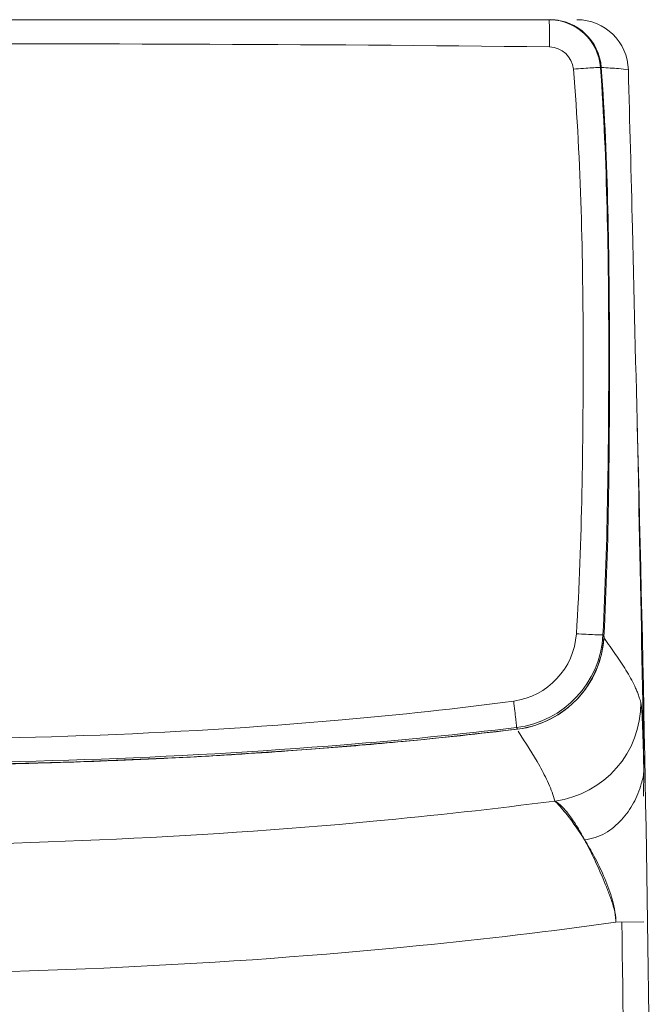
# Model space of a CAD drawing. Header units: millimetres. Extents: x -190 to 196, y -747 to 3.
# Tile 6 of 6: x 48 to 196, y -227 to 3. Entities that reach past the tile are written whole.
import ezdxf

# ---------------------------------------------------------------- set-up
doc = ezdxf.new("R2010")
doc.units = ezdxf.units.MM
doc.layers.get('0').update_dxf_attribs({"true_color": 0x000000})

msp = doc.modelspace()

# ---------------------------------------------------------------- linework, layer by layer
at = {"color": 18, "lineweight": 15, "true_color": 0x000000}
for p, q in [((-166.33, 2.94), (171.8, 2.94)), ((-166.32, 2.94), (171.8, 2.94)), ((-166.28, 2.94), (171.76, 2.94)), ((183.73, -8.2), (183.54, -8.17)), ((184.12, -140.45), (184.36, -140.77)), ((184.26, -142.08), (184.36, -140.78)), ((184.36, -140.78), (184.37, -140.78)), ((193.39, -156.15), (193.48, -161.69)), ((141.68, -164.87), (164.22, -162.4)), ((163.97, -162.01), (164.22, -162.39)), ((164.22, -162.4), (165.35, -162.24)), ((164.22, -162.39), (164.22, -162.4)), ((193.46, -164.89), (193.35, -161.69)), ((193.48, -161.69), (193.62, -170.75)), ((193.64, -171.51), (193.46, -164.89)), ((193.54, -178.03), (193.64, -171.96)), ((193.64, -171.51), (193.63, -171.24)), ((193.64, -171.96), (193.64, -171.51)), ((173.07, -179.25), (172.92, -179.15)), ((193.64, -207.34), (187.14, -207.41))]:
    msp.add_line(p, q, dxfattribs=at)
for points in [[(165.35, -162.24), (168.23, -161.55), (171, -160.49), (173.6, -159.09), (176.01, -157.36), (178.17, -155.34), (180.05, -153.05), (181.63, -150.54), (182.87, -147.85), (183.75, -145.01), (184.26, -142.08)], [(2.74, -170.98), (31.7, -170.76), (61.17, -170.05), (89.32, -168.83), (116.17, -167.09), (141.68, -164.87)]]:
    msp.add_lwpolyline(points, dxfattribs=at)
for centre, radius, start, end in [((171.57, -9.06), 12, 4.1884, 90.0037), ((171.75, -8.98), 11.92, 89.276, 89.9966), ((171.9, -8.99), 11.94, 86.3999, 89.9912), ((171.76, -9.06), 12, 4.1483, 89.3001), ((171.9, -9.12), 12.06, 83.2163, 86.4015), ((171.89, -9.16), 12.1, 81.4016, 83.2175), ((178.05, -9.06), 12, 1.5074, 90.0115), ((171.56, -9.08), 5.68, 5.1708, 89.0186), ((-9679.12, -355.95), 9874.76, 359.488803, 1.533502), ((160.97, -139.04), 16.99, 277.8793, 356.1577), ((161.19, -139.22), 22.96, 276.9435, 356.9285), ((161.45, -139.62), 22.95, 276.9207, 357.0069), ((169.95, -156.32), 23.02, 277.4134, 0.4013), ((40.45, 861.07), 1030.92, 275.40243, 276.8954), ((23.68, 1059.34), 1229.91, 273.48168, 274.05882), ((28.66, 989.76), 1160.15, 274.0567, 274.88861), ((33.55, 931.99), 1102.17, 274.89155, 275.41253), ((11.64, 1303.88), 1474.76, 271.78668, 272.2702), ((15.25, 1213.28), 1384.08, 272.26937, 272.86553), ((19.46, 1128.93), 1299.63, 272.86574, 273.48103), ((8.19, 1416.08), 1587.01, 271.17607, 271.78474), ((183.27, -171.76), 10.37, 340.7997, 358.9322), ((156.11, -195.51), 23.46, 43.6597, 44.2165), ((170.49, -207.8), 16.65, 1.3581, 2.6391), ((173.47, -207.85), 13.69, 2.908, 3.4153), ((180.09, -207.18), 7.05, 358.1356, 0.1957), ((-9679.12, -355.95), 9868.76, 359.488803, 0.862559)]:
    msp.add_arc(centre, radius, start, end, dxfattribs=at)
at = {"color": 18, "lineweight": 15, "true_color": 0x000000, "extrusion": (0, 0, -1)}
msp.add_arc((483.91, -185.94), 677.7, 177.95026, 178.75735, dxfattribs=at)
at = {"color": 18, "lineweight": 15, "true_color": 0x000000}
for points, knots in [([(171.66, -3.4), (171.66, -2.61), (171.65, -1.14), (171.64, 0.59), (171.62, 1.73), (171.61, 2.32), (171.59, 2.7), (171.59, 2.89), (171.57, 2.94)], [0, 0, 0, 0, 0.375394, 0.694702, 0.818721, 0.913063, 0.974123, 1, 1, 1, 1]), ([(177.22, -8.57), (178.01, -8.51), (179.47, -8.41), (181.19, -8.29), (182.32, -8.23), (182.91, -8.19), (183.29, -8.18), (183.48, -8.17), (183.54, -8.18)], [0, 0, 0, 0, 0.374558, 0.693347, 0.817391, 0.911956, 0.973476, 1, 1, 1, 1]), ([(177.93, -140.18), (178.62, -129.23), (179.35, -107.28), (179.61, -74.36), (179.24, -41.44), (178.15, -19.5), (177.22, -8.57)], [0, 0, 0, 0, 0.249985, 0.500007, 0.75001, 1, 1, 1, 1]), ([(184.12, -140.45), (184.71, -129.43), (185.32, -107.38), (185.56, -74.3), (185.27, -41.22), (184.34, -19.18), (183.54, -8.18)], [0, 0, 0, 0, 0.24999, 0.500005, 0.750008, 1, 1, 1, 1]), ([(184.36, -140.79), (184.94, -129.75), (185.57, -107.65), (185.74, -63.44), (185.33, -30.24), (183.73, -8.19)], [0, 0, 0, 0, 0.250003, 0.499927, 1, 1, 1, 1]), ([(183.83, -8.2), (185.14, -8.28), (187.21, -8.4), (189.3, -8.58), (190.05, -8.74)], [0, 0, 0, 0, 3.948262, 6.246309, 6.246309, 6.246309, 6.246309]), ([(190.05, -8.74), (190.37, -21.02), (191.63, -70.16), (192.76, -119.29), (193.39, -156.15)], [0, 0, 0, 0, 36.853822, 147.448015, 147.448015, 147.448015, 147.448015]), ([(177.93, -140.18), (178.7, -140.22), (180.12, -140.29), (182, -140.39), (183.29, -140.41), (183.94, -140.47), (184.12, -140.44)], [0, 0, 0, 0, 0.373189, 0.690292, 0.908952, 1, 1, 1, 1]), ([(192.97, -156.16), (192.94, -155.97), (192.87, -155.65), (192.58, -155.05), (192.36, -154.26), (191.95, -153.31), (191.39, -152.06), (190.58, -150.5), (189.12, -148), (187.06, -144.93), (185.34, -142.49), (184.47, -141.26)], [0, 0, 0, 0, 0.577375, 0.970665, 2.011387, 3.023554, 4.048271, 6.147284, 8.294244, 12.712697, 17.242012, 17.242012, 17.242012, 17.242012]), ([(2.74, -164.93), (42.96, -164.93), (96.67, -163.4), (150.01, -157.63), (163.3, -155.87)], [0, 0, 0, 0, 0.749959, 1, 1, 1, 1]), ([(163.3, -155.87), (163.39, -156.62), (163.55, -158.01), (163.77, -159.85), (163.89, -161.15), (163.97, -161.8), (163.97, -162.01)], [0, 0, 0, 0, 0.366678, 0.680248, 0.900716, 1, 1, 1, 1]), ([(192.97, -156.16), (193.09, -156.79), (193.22, -158.64), (193.31, -160.49), (193.35, -161.7)], [0, 0, 0, 0, 1.920051, 5.551776, 5.551776, 5.551776, 5.551776]), ([(2.74, -170.49), (43.11, -170.49), (97.02, -168.94), (150.6, -163.61), (163.97, -162.01)], [0, 0, 0, 0, 0.749965, 1, 1, 1, 1]), ([(164.33, -162.88), (166.06, -165.56), (168.65, -169.5), (171.48, -174.97), (172.54, -177.76), (172.92, -179.15)], [0, 0, 0, 0, 9.559381, 14.122684, 18.461007, 18.461007, 18.461007, 18.461007]), ([(179.82, -188.17), (181.51, -188.02), (184.79, -186.92), (188.59, -183.67), (191.42, -179.7), (192.64, -176.71), (193.06, -175.18)], [0, 0, 0, 0, 5.078796, 10.002304, 14.791477, 19.580044, 19.580044, 19.580044, 19.580044]), ([(172.92, -179.15), (158.82, -180.98), (102.3, -187.24), (45.38, -189.58), (2.74, -189.58)], [0, 0, 0, 0, 42.652891, 170.572334, 170.572334, 170.572334, 170.572334]), ([(179.82, -188.16), (179.2, -187.04), (178.05, -184.99), (176.25, -182.34), (174.77, -180.64), (173.74, -179.69), (173.29, -179.36), (173.07, -179.25)], [0, 0, 0, 0, 3.823742, 7.058946, 9.596663, 10.548607, 11.268723, 11.268723, 11.268723, 11.268723]), ([(173.08, -179.31), (174.02, -180.3), (176.44, -183.12), (178.57, -186.17), (179.82, -188.17)], [0, 0, 0, 0, 4.080427, 11.138426, 11.138426, 11.138426, 11.138426]), ([(187.14, -207.03), (187.08, -206.1), (186.78, -204.26), (185.9, -201.65), (184.94, -199.14), (183.62, -195.97), (181.94, -192.3), (180.53, -189.48), (179.82, -188.16)], [0, 0, 0, 0, 2.792901, 5.551269, 8.252711, 10.878145, 15.844057, 20.3453, 20.3453, 20.3453, 20.3453]), ([(179.82, -188.17), (180.62, -189.45), (182.22, -192.19), (184.39, -196.65), (186.26, -201.59), (187.06, -205.18), (187.13, -207.03)], [0, 0, 0, 0, 4.534095, 9.515246, 14.847306, 20.400488, 20.400488, 20.400488, 20.400488]), ([(187.14, -207.41), (171.87, -209.52), (110.66, -216.76), (48.96, -219.45), (2.74, -219.45)], [0, 0, 0, 0, 46.231642, 184.878123, 184.878123, 184.878123, 184.878123])]:
    msp.add_open_spline(points, degree=3, knots=knots, dxfattribs=at)
msp.add_open_spline([(171.66, -3.4), (115.35, -2.69), (59.04, -2.66), (2.74, -2.66)], degree=3, dxfattribs=at)

doc.saveas('drawing.dxf')
